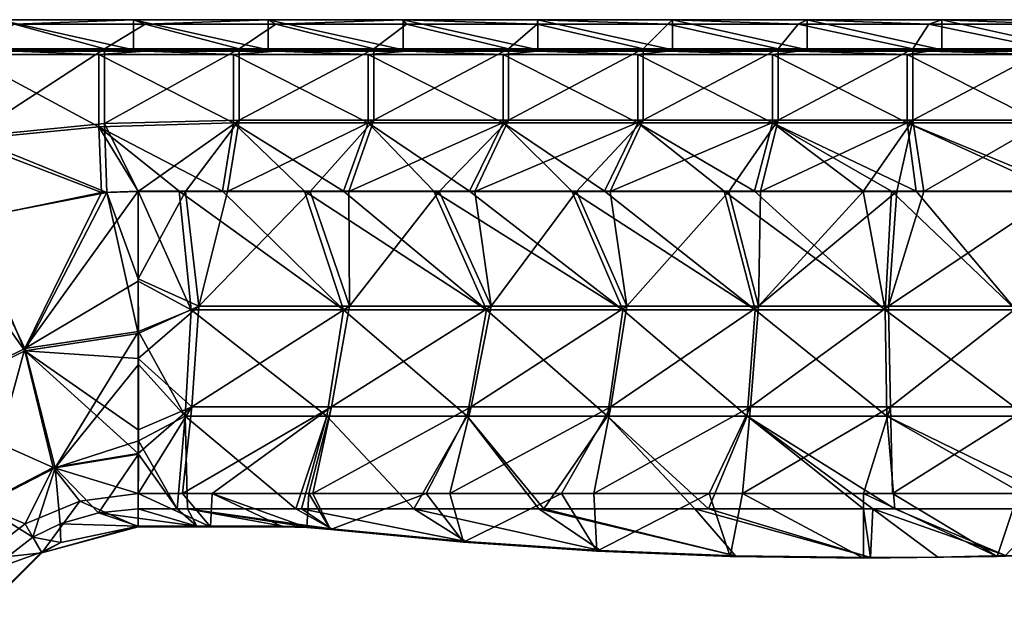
# Model space of a CAD drawing. Extents: x -85 to 85, y -85 to 85.
# Tile 7 of 14: x -50 to 8, y 49 to 85. Entities that reach past the tile are written whole.
import ezdxf

# ---------------------------------------------------------------- set-up
doc = ezdxf.new("R2010")
doc.units = 0
doc.header["$LTSCALE"] = 159.143519
for name, color, linetype in [('1', 7, 'CONTINUOUS'), ('104', 7, 'CONTINUOUS'), ('112', 7, 'CONTINUOUS'), ('119', 7, 'CONTINUOUS'), ('127', 7, 'CONTINUOUS'), ('13', 7, 'CONTINUOUS'), ('14', 7, 'CONTINUOUS'), ('16', 7, 'CONTINUOUS'), ('17', 7, 'CONTINUOUS'), ('2', 7, 'CONTINUOUS'), ('30', 7, 'CONTINUOUS'), ('31', 7, 'CONTINUOUS'), ('32', 7, 'CONTINUOUS'), ('33', 7, 'CONTINUOUS'), ('4', 7, 'CONTINUOUS'), ('6', 7, 'CONTINUOUS'), ('7', 7, 'CONTINUOUS')]:
    doc.layers.add(name, color=color, linetype=linetype)

msp = doc.modelspace()

# ---------------------------------------------------------------- linework, layer by layer
at = {"layer": '1', "color": 7, "linetype": 'CONTINUOUS'}
for points in [[(-43.533, 85), (-43.533, 83.2), (-51.567, 85), (-43.533, 85)], [(-51.567, 85), (-43.533, 83.2), (-51.567, 83.2), (-51.567, 85)], [(-35.499, 85), (-35.499, 83.2), (-43.533, 85), (-35.499, 85)], [(-43.533, 85), (-35.499, 83.2), (-43.533, 83.2), (-43.533, 85)], [(-27.466, 85), (-27.466, 83.2), (-35.499, 85), (-27.466, 85)], [(-35.499, 85), (-27.466, 83.2), (-35.499, 83.2), (-35.499, 85)], [(-19.432, 85), (-19.432, 83.2), (-27.466, 85), (-19.432, 85)], [(-27.466, 85), (-19.432, 83.2), (-27.466, 83.2), (-27.466, 85)], [(-11.398, 85), (-11.398, 83.2), (-19.432, 85), (-11.398, 85)], [(-19.432, 85), (-11.398, 83.2), (-19.432, 83.2), (-19.432, 85)], [(-3.364, 85), (-3.364, 83.2), (-11.398, 85), (-3.364, 85)], [(-11.398, 85), (-3.364, 83.2), (-11.398, 83.2), (-11.398, 85)], [(4.67, 85), (4.67, 83.2), (-3.364, 85), (4.67, 85)], [(-3.364, 85), (4.67, 83.2), (-3.364, 83.2), (-3.364, 85)], [(12.704, 85), (12.704, 83.2), (4.67, 85), (12.704, 85)], [(4.67, 85), (12.704, 83.2), (4.67, 83.2), (4.67, 85)]]:
    msp.add_3dface(points, dxfattribs=at)
at = {"layer": '104', "color": 7, "linetype": 'CONTINUOUS'}
for points in [[(-43.533, 85), (-51.567, 85), (-50.632, 84.733, 5.102), (-43.533, 85)], [(-42.842, 84.733, 5.102), (-43.533, 85), (-50.632, 84.733, 5.102), (-42.842, 84.733, 5.102)], [(-35.499, 85), (-43.533, 85), (-42.842, 84.733, 5.102), (-35.499, 85)], [(-35.053, 84.733, 5.102), (-35.499, 85), (-42.842, 84.733, 5.102), (-35.053, 84.733, 5.102)], [(-27.466, 85), (-35.499, 85), (-35.053, 84.733, 5.102), (-27.466, 85)], [(-27.263, 84.733, 5.102), (-27.466, 85), (-35.053, 84.733, 5.102), (-27.263, 84.733, 5.102)], [(-19.432, 85), (-27.466, 85), (-19.474, 84.733, 5.102), (-19.432, 85)], [(-19.474, 84.733, 5.102), (-27.466, 85), (-27.263, 84.733, 5.102), (-19.474, 84.733, 5.102)], [(-11.684, 84.733, 5.102), (-19.432, 85), (-19.474, 84.733, 5.102), (-11.684, 84.733, 5.102)], [(-11.398, 85), (-19.432, 85), (-11.684, 84.733, 5.102), (-11.398, 85)], [(-3.895, 84.733, 5.102), (-11.398, 85), (-11.684, 84.733, 5.102), (-3.895, 84.733, 5.102)], [(-3.364, 85), (-11.398, 85), (-3.895, 84.733, 5.102), (-3.364, 85)], [(3.895, 84.733, 5.102), (-3.364, 85), (-3.895, 84.733, 5.102), (3.895, 84.733, 5.102)], [(4.67, 85), (-3.364, 85), (3.895, 84.733, 5.102), (4.67, 85)], [(11.684, 84.733, 5.102), (4.67, 85), (3.895, 84.733, 5.102), (11.684, 84.733, 5.102)], [(12.704, 85), (4.67, 85), (11.684, 84.733, 5.102), (12.704, 85)]]:
    msp.add_3dface(points, dxfattribs=at)
at = {"layer": '112', "color": 7, "linetype": 'CONTINUOUS'}
for points in [[(-51.567, 83.2), (-43.533, 83.2), (-50.632, 83.132, 3.9), (-51.567, 83.2)], [(-50.632, 83.132, 3.9), (-43.533, 83.2), (-42.842, 83.132, 3.9), (-50.632, 83.132, 3.9)], [(-43.533, 83.2), (-35.499, 83.2), (-42.842, 83.132, 3.9), (-43.533, 83.2)], [(-42.842, 83.132, 3.9), (-35.499, 83.2), (-35.053, 83.132, 3.9), (-42.842, 83.132, 3.9)], [(-35.499, 83.2), (-27.466, 83.2), (-35.053, 83.132, 3.9), (-35.499, 83.2)], [(-35.053, 83.132, 3.9), (-27.466, 83.2), (-27.263, 83.132, 3.9), (-35.053, 83.132, 3.9)], [(-27.466, 83.2), (-19.432, 83.2), (-27.263, 83.132, 3.9), (-27.466, 83.2)], [(-27.263, 83.132, 3.9), (-19.432, 83.2), (-19.474, 83.132, 3.9), (-27.263, 83.132, 3.9)], [(-19.474, 83.132, 3.9), (-19.432, 83.2), (-11.684, 83.132, 3.9), (-19.474, 83.132, 3.9)], [(-19.432, 83.2), (-11.398, 83.2), (-11.684, 83.132, 3.9), (-19.432, 83.2)], [(-11.684, 83.132, 3.9), (-11.398, 83.2), (-3.895, 83.132, 3.9), (-11.684, 83.132, 3.9)], [(-11.398, 83.2), (-3.364, 83.2), (-3.895, 83.132, 3.9), (-11.398, 83.2)], [(-3.895, 83.132, 3.9), (-3.364, 83.2), (3.895, 83.132, 3.9), (-3.895, 83.132, 3.9)], [(-3.364, 83.2), (4.67, 83.2), (3.895, 83.132, 3.9), (-3.364, 83.2)], [(3.895, 83.132, 3.9), (4.67, 83.2), (11.684, 83.132, 3.9), (3.895, 83.132, 3.9)], [(4.67, 83.2), (12.704, 83.2), (11.684, 83.132, 3.9), (4.67, 83.2)]]:
    msp.add_3dface(points, dxfattribs=at)
at = {"layer": '119', "color": 7, "linetype": 'CONTINUOUS'}
for points in [[(-53.308, 83.259, 6.5), (-45.274, 83.259, 6.5), (-50.632, 84.733, 5.102), (-53.308, 83.259, 6.5)], [(-45.274, 83.259, 6.5), (-42.842, 84.733, 5.102), (-50.632, 84.733, 5.102), (-45.274, 83.259, 6.5)], [(-45.274, 83.259, 6.5), (-37.24, 83.259, 6.5), (-42.842, 84.733, 5.102), (-45.274, 83.259, 6.5)], [(-37.24, 83.259, 6.5), (-35.053, 84.733, 5.102), (-42.842, 84.733, 5.102), (-37.24, 83.259, 6.5)], [(-37.24, 83.259, 6.5), (-29.206, 83.259, 6.5), (-35.053, 84.733, 5.102), (-37.24, 83.259, 6.5)], [(-29.206, 83.259, 6.5), (-27.263, 84.733, 5.102), (-35.053, 84.733, 5.102), (-29.206, 83.259, 6.5)], [(-29.206, 83.259, 6.5), (-21.172, 83.259, 6.5), (-27.263, 84.733, 5.102), (-29.206, 83.259, 6.5)], [(-21.172, 83.259, 6.5), (-19.474, 84.733, 5.102), (-27.263, 84.733, 5.102), (-21.172, 83.259, 6.5)], [(-21.172, 83.259, 6.5), (-13.139, 83.259, 6.5), (-19.474, 84.733, 5.102), (-21.172, 83.259, 6.5)], [(-13.139, 83.259, 6.5), (-11.684, 84.733, 5.102), (-19.474, 84.733, 5.102), (-13.139, 83.259, 6.5)], [(-13.139, 83.259, 6.5), (-5.105, 83.259, 6.5), (-11.684, 84.733, 5.102), (-13.139, 83.259, 6.5)], [(-5.105, 83.259, 6.5), (-3.895, 84.733, 5.102), (-11.684, 84.733, 5.102), (-5.105, 83.259, 6.5)], [(-5.105, 83.259, 6.5), (2.929, 83.259, 6.5), (-3.895, 84.733, 5.102), (-5.105, 83.259, 6.5)], [(2.929, 83.259, 6.5), (3.895, 84.733, 5.102), (-3.895, 84.733, 5.102), (2.929, 83.259, 6.5)], [(2.929, 83.259, 6.5), (10.963, 83.259, 6.5), (3.895, 84.733, 5.102), (2.929, 83.259, 6.5)], [(10.963, 83.259, 6.5), (11.684, 84.733, 5.102), (3.895, 84.733, 5.102), (10.963, 83.259, 6.5)]]:
    msp.add_3dface(points, dxfattribs=at)
at = {"layer": '127', "color": 7, "linetype": 'CONTINUOUS'}
for points in [[(-45.605, 82.928, 4.1), (-53.639, 82.928, 4.1), (-50.632, 83.132, 3.9), (-45.605, 82.928, 4.1)], [(-45.605, 82.928, 4.1), (-50.632, 83.132, 3.9), (-42.842, 83.132, 3.9), (-45.605, 82.928, 4.1)], [(-37.571, 82.928, 4.1), (-45.605, 82.928, 4.1), (-42.842, 83.132, 3.9), (-37.571, 82.928, 4.1)], [(-37.571, 82.928, 4.1), (-42.842, 83.132, 3.9), (-35.053, 83.132, 3.9), (-37.571, 82.928, 4.1)], [(-29.537, 82.928, 4.1), (-37.571, 82.928, 4.1), (-35.053, 83.132, 3.9), (-29.537, 82.928, 4.1)], [(-29.537, 82.928, 4.1), (-35.053, 83.132, 3.9), (-27.263, 83.132, 3.9), (-29.537, 82.928, 4.1)], [(-21.503, 82.928, 4.1), (-29.537, 82.928, 4.1), (-27.263, 83.132, 3.9), (-21.503, 82.928, 4.1)], [(-21.503, 82.928, 4.1), (-27.263, 83.132, 3.9), (-19.474, 83.132, 3.9), (-21.503, 82.928, 4.1)], [(-13.469, 82.928, 4.1), (-21.503, 82.928, 4.1), (-19.474, 83.132, 3.9), (-13.469, 82.928, 4.1)], [(-13.469, 82.928, 4.1), (-19.474, 83.132, 3.9), (-11.684, 83.132, 3.9), (-13.469, 82.928, 4.1)], [(-5.436, 82.928, 4.1), (-13.469, 82.928, 4.1), (-11.684, 83.132, 3.9), (-5.436, 82.928, 4.1)], [(-5.436, 82.928, 4.1), (-11.684, 83.132, 3.9), (-3.895, 83.132, 3.9), (-5.436, 82.928, 4.1)], [(2.598, 82.928, 4.1), (-5.436, 82.928, 4.1), (-3.895, 83.132, 3.9), (2.598, 82.928, 4.1)], [(2.598, 82.928, 4.1), (-3.895, 83.132, 3.9), (3.895, 83.132, 3.9), (2.598, 82.928, 4.1)], [(10.632, 82.928, 4.1), (2.598, 82.928, 4.1), (3.895, 83.132, 3.9), (10.632, 82.928, 4.1)], [(10.632, 82.928, 4.1), (3.895, 83.132, 3.9), (11.684, 83.132, 3.9), (10.632, 82.928, 4.1)]]:
    msp.add_3dface(points, dxfattribs=at)
at = {"layer": '13', "color": 7, "linetype": 'CONTINUOUS'}
for points in [[(-45.605, 82.928, 4.1), (-45.605, 78.619, 4.1), (-53.639, 82.928, 4.1), (-45.605, 82.928, 4.1)], [(-53.639, 82.928, 4.1), (-45.605, 78.619, 4.1), (-53.639, 77.834, 4.1), (-53.639, 82.928, 4.1)], [(-37.571, 82.928, 4.1), (-37.571, 78.85, 4.1), (-45.605, 82.928, 4.1), (-37.571, 82.928, 4.1)], [(-45.605, 82.928, 4.1), (-37.571, 78.85, 4.1), (-45.605, 78.619, 4.1), (-45.605, 82.928, 4.1)], [(-37.571, 78.85, 4.1), (-37.571, 82.928, 4.1), (-29.537, 78.85, 4.1), (-37.571, 78.85, 4.1)], [(-37.571, 82.928, 4.1), (-29.537, 82.928, 4.1), (-29.537, 78.85, 4.1), (-37.571, 82.928, 4.1)], [(-21.503, 82.928, 4.1), (-21.503, 78.85, 4.1), (-29.537, 82.928, 4.1), (-21.503, 82.928, 4.1)], [(-29.537, 82.928, 4.1), (-21.503, 78.85, 4.1), (-29.537, 78.85, 4.1), (-29.537, 82.928, 4.1)], [(-13.469, 82.928, 4.1), (-13.469, 78.85, 4.1), (-21.503, 82.928, 4.1), (-13.469, 82.928, 4.1)], [(-21.503, 82.928, 4.1), (-13.469, 78.85, 4.1), (-21.503, 78.85, 4.1), (-21.503, 82.928, 4.1)], [(-5.436, 82.928, 4.1), (-5.436, 78.85, 4.1), (-13.469, 82.928, 4.1), (-5.436, 82.928, 4.1)], [(-13.469, 82.928, 4.1), (-5.436, 78.85, 4.1), (-13.469, 78.85, 4.1), (-13.469, 82.928, 4.1)], [(2.598, 82.928, 4.1), (2.598, 78.85, 4.1), (-5.436, 82.928, 4.1), (2.598, 82.928, 4.1)], [(-5.436, 82.928, 4.1), (2.598, 78.85, 4.1), (-5.436, 78.85, 4.1), (-5.436, 82.928, 4.1)], [(10.632, 82.928, 4.1), (10.632, 78.85, 4.1), (2.598, 82.928, 4.1), (10.632, 82.928, 4.1)], [(2.598, 82.928, 4.1), (10.632, 78.85, 4.1), (2.598, 78.85, 4.1), (2.598, 82.928, 4.1)], [(-37.571, 78.85, 4.1), (-38.234, 74.771, 4.1), (-45.605, 78.619, 4.1), (-37.571, 78.85, 4.1)], [(-38.234, 74.771, 4.1), (-37.571, 78.85, 4.1), (-33.338, 74.771, 4.1), (-38.234, 74.771, 4.1)], [(-37.571, 78.85, 4.1), (-29.537, 78.85, 4.1), (-31.011, 74.771, 4.1), (-37.571, 78.85, 4.1)], [(-37.571, 78.85, 4.1), (-31.011, 74.771, 4.1), (-33.338, 74.771, 4.1), (-37.571, 78.85, 4.1)], [(-29.537, 78.85, 4.1), (-25.626, 74.771, 4.1), (-31.011, 74.771, 4.1), (-29.537, 78.85, 4.1)], [(-21.503, 78.85, 4.1), (-23.509, 74.771, 4.1), (-29.537, 78.85, 4.1), (-21.503, 78.85, 4.1)], [(-23.509, 74.771, 4.1), (-25.626, 74.771, 4.1), (-29.537, 78.85, 4.1), (-23.509, 74.771, 4.1)], [(-21.503, 78.85, 4.1), (-17.408, 74.771, 4.1), (-23.509, 74.771, 4.1), (-21.503, 78.85, 4.1)], [(-13.469, 78.85, 4.1), (-15.445, 74.771, 4.1), (-21.503, 78.85, 4.1), (-13.469, 78.85, 4.1)], [(-15.445, 74.771, 4.1), (-17.408, 74.771, 4.1), (-21.503, 78.85, 4.1), (-15.445, 74.771, 4.1)], [(-13.469, 78.85, 4.1), (-8.321, 74.771, 4.1), (-15.445, 74.771, 4.1), (-13.469, 78.85, 4.1)], [(-5.436, 78.85, 4.1), (-6.503, 74.771, 4.1), (-13.469, 78.85, 4.1), (-5.436, 78.85, 4.1)], [(-6.503, 74.771, 4.1), (-8.321, 74.771, 4.1), (-13.469, 78.85, 4.1), (-6.503, 74.771, 4.1)], [(-6.503, 74.771, 4.1), (-5.436, 78.85, 4.1), (-0.026, 74.771, 4.1), (-6.503, 74.771, 4.1)], [(2.598, 78.85, 4.1), (3.125, 74.771, 4.1), (-5.436, 78.85, 4.1), (2.598, 78.85, 4.1)], [(3.125, 74.771, 4.1), (1.667, 74.771, 4.1), (-5.436, 78.85, 4.1), (3.125, 74.771, 4.1)], [(-5.436, 78.85, 4.1), (1.667, 74.771, 4.1), (-0.026, 74.771, 4.1), (-5.436, 78.85, 4.1)], [(10.632, 78.85, 4.1), (12.472, 74.771, 4.1), (2.598, 78.85, 4.1), (10.632, 78.85, 4.1)], [(12.472, 74.771, 4.1), (11.523, 74.771, 4.1), (2.598, 78.85, 4.1), (12.472, 74.771, 4.1)], [(2.598, 78.85, 4.1), (11.523, 74.771, 4.1), (3.125, 74.771, 4.1), (2.598, 78.85, 4.1)], [(-45.605, 78.619, 4.1), (-45.446, 74.696, 4.1), (-53.639, 77.834, 4.1), (-45.605, 78.619, 4.1)], [(-40.819, 74.771, 4.1), (-43.25, 74.771, 4.1), (-45.605, 78.619, 4.1), (-40.819, 74.771, 4.1)], [(-45.605, 78.619, 4.1), (-43.25, 74.771, 4.1), (-45.446, 74.696, 4.1), (-45.605, 78.619, 4.1)], [(-38.234, 74.771, 4.1), (-40.819, 74.771, 4.1), (-45.605, 78.619, 4.1), (-38.234, 74.771, 4.1)], [(-45.446, 74.696, 4.1), (-53.653, 73.005, 4.1), (-53.639, 77.834, 4.1), (-45.446, 74.696, 4.1)]]:
    msp.add_3dface(points, dxfattribs=at)
at = {"layer": '14', "color": 7, "linetype": 'CONTINUOUS'}
for points in [[(-43.25, 55.823, 10.6), (-39.763, 54.792, 10.6), (-45.627, 55.596, 10.6), (-43.25, 55.823, 10.6)], [(-40.93, 55.823, 10.6), (-39.763, 54.792, 10.6), (-43.25, 55.823, 10.6), (-40.93, 55.823, 10.6)], [(-40.322, 55.823, 10.6), (-39.763, 54.792, 10.6), (-40.93, 55.823, 10.6), (-40.322, 55.823, 10.6)], [(-33.851, 55.823, 10.6), (-31.729, 54.632, 10.6), (-40.322, 55.823, 10.6), (-33.851, 55.823, 10.6)], [(-40.322, 55.823, 10.6), (-31.729, 54.632, 10.6), (-33.206, 54.753, 10.6), (-40.322, 55.823, 10.6)], [(-39.763, 54.792, 10.6), (-40.322, 55.823, 10.6), (-34.639, 54.792, 10.6), (-39.763, 54.792, 10.6)], [(-34.639, 54.792, 10.6), (-40.322, 55.823, 10.6), (-33.206, 54.753, 10.6), (-34.639, 54.792, 10.6)], [(-33.529, 55.823, 10.6), (-31.729, 54.632, 10.6), (-33.851, 55.823, 10.6), (-33.529, 55.823, 10.6)], [(-26.83, 55.823, 10.6), (-23.716, 53.875, 10.6), (-33.529, 55.823, 10.6), (-26.83, 55.823, 10.6)], [(-33.529, 55.823, 10.6), (-23.716, 53.875, 10.6), (-31.729, 54.632, 10.6), (-33.529, 55.823, 10.6)], [(-19.375, 55.823, 10.6), (-15.685, 53.337, 10.6), (-26.83, 55.823, 10.6), (-19.375, 55.823, 10.6)], [(-26.83, 55.823, 10.6), (-15.685, 53.337, 10.6), (-23.716, 53.875, 10.6), (-26.83, 55.823, 10.6)], [(-19.067, 55.823, 10.6), (-7.642, 53.018, 10.6), (-19.375, 55.823, 10.6), (-19.067, 55.823, 10.6)], [(-19.375, 55.823, 10.6), (-7.642, 53.018, 10.6), (-15.685, 53.337, 10.6), (-19.375, 55.823, 10.6)], [(-10.06, 55.823, 10.6), (-7.642, 53.018, 10.6), (-19.067, 55.823, 10.6), (-10.06, 55.823, 10.6)], [(-9.244, 55.823, 10.6), (0.407, 52.919, 10.6), (-10.06, 55.823, 10.6), (-9.244, 55.823, 10.6)], [(-10.06, 55.823, 10.6), (0.407, 52.919, 10.6), (-7.642, 53.018, 10.6), (-10.06, 55.823, 10.6)], [(0, 55.823, 10.6), (0.407, 52.919, 10.6), (-9.244, 55.823, 10.6), (0, 55.823, 10.6)], [(0.548, 55.823, 10.6), (0.407, 52.919, 10.6), (0, 55.823, 10.6), (0.548, 55.823, 10.6)], [(0.407, 52.919, 10.6), (0.548, 55.823, 10.6), (4.432, 52.952, 10.6), (0.407, 52.919, 10.6)], [(1.866, 55.823, 10.6), (8.455, 53.04, 10.6), (0.548, 55.823, 10.6), (1.866, 55.823, 10.6)], [(0.548, 55.823, 10.6), (8.455, 53.04, 10.6), (4.432, 52.952, 10.6), (0.548, 55.823, 10.6)], [(11.086, 55.823, 10.6), (8.455, 53.04, 10.6), (1.866, 55.823, 10.6), (11.086, 55.823, 10.6)], [(-47.905, 54.929, 10.6), (-45.627, 55.596, 10.6), (-43.25, 54.792, 10.6), (-47.905, 54.929, 10.6)], [(-45.627, 55.596, 10.6), (-39.763, 54.792, 10.6), (-43.25, 54.792, 10.6), (-45.627, 55.596, 10.6)], [(-47.905, 54.929, 10.6), (-47.876, 53.824, 10.6), (-49.545, 54.133, 10.6), (-47.905, 54.929, 10.6)], [(-47.876, 53.824, 10.6), (-47.905, 54.929, 10.6), (-43.25, 54.792, 10.6), (-47.876, 53.824, 10.6)], [(-33.206, 54.753, 10.6), (-31.729, 54.632, 10.6), (-31.777, 54.637, 10.6), (-33.206, 54.753, 10.6)], [(-31.729, 54.632, 10.6), (-23.716, 53.875, 10.6), (-27.725, 54.226, 10.6), (-31.729, 54.632, 10.6)], [(-52.14, 52.14, 10.6), (-49.545, 54.133, 10.6), (-49.022, 53.245, 10.6), (-52.14, 52.14, 10.6)], [(-49.545, 54.133, 10.6), (-47.876, 53.824, 10.6), (-49.022, 53.245, 10.6), (-49.545, 54.133, 10.6)], [(-23.716, 53.875, 10.6), (-15.685, 53.337, 10.6), (-19.702, 53.578, 10.6), (-23.716, 53.875, 10.6)], [(-53.245, 49.022, 10.6), (-52.14, 52.14, 10.6), (-49.022, 53.245, 10.6), (-53.245, 49.022, 10.6)], [(-15.685, 53.337, 10.6), (-7.642, 53.018, 10.6), (-11.664, 53.15, 10.6), (-15.685, 53.337, 10.6)], [(-7.642, 53.018, 10.6), (0.407, 52.919, 10.6), (0, 52.919, 10.6), (-7.642, 53.018, 10.6)]]:
    msp.add_3dface(points, dxfattribs=at)
at = {"layer": '16', "color": 7, "linetype": 'CONTINUOUS'}
for points in [[(-43.25, 74.771, 4.1), (-40.819, 74.771, 4.1), (-40.097, 67.702, 4.726), (-43.25, 74.771, 4.1)], [(-43.25, 74.771, 4.1), (-40.097, 67.702, 4.726), (-43.25, 69.405, 4.427), (-43.25, 74.771, 4.1)], [(-40.819, 74.771, 4.1), (-38.234, 74.771, 4.1), (-31.011, 67.702, 4.726), (-40.819, 74.771, 4.1)], [(-40.819, 74.771, 4.1), (-31.011, 67.702, 4.726), (-40.097, 67.702, 4.726), (-40.819, 74.771, 4.1)], [(-38.234, 74.771, 4.1), (-33.338, 74.771, 4.1), (-31.011, 67.702, 4.726), (-38.234, 74.771, 4.1)], [(-33.338, 74.771, 4.1), (-31.011, 74.771, 4.1), (-22.483, 67.701, 4.726), (-33.338, 74.771, 4.1)], [(-33.338, 74.771, 4.1), (-22.483, 67.701, 4.726), (-31.011, 67.702, 4.726), (-33.338, 74.771, 4.1)], [(-31.011, 74.771, 4.1), (-25.626, 74.771, 4.1), (-22.483, 67.701, 4.726), (-31.011, 74.771, 4.1)], [(-25.626, 74.771, 4.1), (-23.509, 74.771, 4.1), (-14.354, 67.701, 4.726), (-25.626, 74.771, 4.1)], [(-25.626, 74.771, 4.1), (-14.354, 67.701, 4.726), (-22.483, 67.701, 4.726), (-25.626, 74.771, 4.1)], [(-23.509, 74.771, 4.1), (-17.408, 74.771, 4.1), (-14.354, 67.701, 4.726), (-23.509, 74.771, 4.1)], [(-17.408, 74.771, 4.1), (-15.445, 74.771, 4.1), (-6.478, 67.701, 4.726), (-17.408, 74.771, 4.1)], [(-17.408, 74.771, 4.1), (-6.478, 67.701, 4.726), (-14.354, 67.701, 4.726), (-17.408, 74.771, 4.1)], [(-15.445, 74.771, 4.1), (-8.321, 74.771, 4.1), (-6.478, 67.701, 4.726), (-15.445, 74.771, 4.1)], [(-8.321, 74.771, 4.1), (-6.503, 74.771, 4.1), (1.283, 67.701, 4.726), (-8.321, 74.771, 4.1)], [(-8.321, 74.771, 4.1), (1.283, 67.701, 4.726), (-6.478, 67.701, 4.726), (-8.321, 74.771, 4.1)], [(-6.503, 74.771, 4.1), (-0.026, 74.771, 4.1), (1.283, 67.701, 4.726), (-6.503, 74.771, 4.1)], [(-0.026, 74.771, 4.1), (1.667, 74.771, 4.1), (1.283, 67.701, 4.726), (-0.026, 74.771, 4.1)], [(1.667, 74.771, 4.1), (9.066, 67.701, 4.726), (1.283, 67.701, 4.726), (1.667, 74.771, 4.1)], [(1.667, 74.771, 4.1), (3.125, 74.771, 4.1), (9.066, 67.701, 4.726), (1.667, 74.771, 4.1)], [(3.125, 74.771, 4.1), (11.523, 74.771, 4.1), (9.066, 67.701, 4.726), (3.125, 74.771, 4.1)], [(-43.25, 69.405, 4.427), (-40.097, 67.702, 4.726), (-43.249, 66.403, 5.027), (-43.25, 69.405, 4.427)], [(-40.097, 67.702, 4.726), (-40.452, 61.352, 6.894), (-43.249, 66.403, 5.027), (-40.097, 67.702, 4.726)], [(-40.097, 67.702, 4.726), (-32.018, 61.351, 6.894), (-40.452, 61.352, 6.894), (-40.097, 67.702, 4.726)], [(-31.011, 67.702, 4.726), (-32.018, 61.351, 6.894), (-40.097, 67.702, 4.726), (-31.011, 67.702, 4.726)], [(-31.011, 67.702, 4.726), (-23.633, 61.351, 6.894), (-32.018, 61.351, 6.894), (-31.011, 67.702, 4.726)], [(-22.483, 67.701, 4.726), (-23.633, 61.351, 6.894), (-31.011, 67.702, 4.726), (-22.483, 67.701, 4.726)], [(-22.483, 67.701, 4.726), (-15.28, 61.351, 6.894), (-23.633, 61.351, 6.894), (-22.483, 67.701, 4.726)], [(-14.354, 67.701, 4.726), (-15.28, 61.351, 6.894), (-22.483, 67.701, 4.726), (-14.354, 67.701, 4.726)], [(-14.354, 67.701, 4.726), (-6.946, 61.351, 6.894), (-15.28, 61.351, 6.894), (-14.354, 67.701, 4.726)], [(-6.478, 67.701, 4.726), (-6.946, 61.351, 6.894), (-14.354, 67.701, 4.726), (-6.478, 67.701, 4.726)], [(-6.478, 67.701, 4.726), (1.378, 61.351, 6.894), (-6.946, 61.351, 6.894), (-6.478, 67.701, 4.726)], [(1.283, 67.701, 4.726), (1.378, 61.351, 6.894), (-6.478, 67.701, 4.726), (1.283, 67.701, 4.726)], [(9.066, 67.701, 4.726), (9.704, 61.351, 6.894), (1.283, 67.701, 4.726), (9.066, 67.701, 4.726)], [(1.283, 67.701, 4.726), (9.704, 61.351, 6.894), (1.378, 61.351, 6.894), (1.283, 67.701, 4.726)], [(-43.249, 66.403, 5.027), (-40.452, 61.352, 6.894), (-43.249, 64.431, 5.615), (-43.249, 66.403, 5.027)], [(-43.249, 64.431, 5.615), (-40.452, 61.352, 6.894), (-43.249, 59.887, 7.679), (-43.249, 64.431, 5.615)], [(-40.452, 61.352, 6.894), (-40.93, 55.823, 10.6), (-43.249, 59.887, 7.679), (-40.452, 61.352, 6.894)], [(-40.322, 55.823, 10.6), (-40.93, 55.823, 10.6), (-40.452, 61.352, 6.894), (-40.322, 55.823, 10.6)], [(-33.851, 55.823, 10.6), (-40.322, 55.823, 10.6), (-40.452, 61.352, 6.894), (-33.851, 55.823, 10.6)], [(-32.018, 61.351, 6.894), (-33.851, 55.823, 10.6), (-40.452, 61.352, 6.894), (-32.018, 61.351, 6.894)], [(-33.529, 55.823, 10.6), (-33.851, 55.823, 10.6), (-32.018, 61.351, 6.894), (-33.529, 55.823, 10.6)], [(-26.83, 55.823, 10.6), (-33.529, 55.823, 10.6), (-32.018, 61.351, 6.894), (-26.83, 55.823, 10.6)], [(-23.633, 61.351, 6.894), (-26.83, 55.823, 10.6), (-32.018, 61.351, 6.894), (-23.633, 61.351, 6.894)], [(-19.375, 55.823, 10.6), (-26.83, 55.823, 10.6), (-23.633, 61.351, 6.894), (-19.375, 55.823, 10.6)], [(-19.067, 55.823, 10.6), (-19.375, 55.823, 10.6), (-23.633, 61.351, 6.894), (-19.067, 55.823, 10.6)], [(-15.28, 61.351, 6.894), (-19.067, 55.823, 10.6), (-23.633, 61.351, 6.894), (-15.28, 61.351, 6.894)], [(-10.06, 55.823, 10.6), (-19.067, 55.823, 10.6), (-15.28, 61.351, 6.894), (-10.06, 55.823, 10.6)], [(-9.244, 55.823, 10.6), (-10.06, 55.823, 10.6), (-15.28, 61.351, 6.894), (-9.244, 55.823, 10.6)], [(-6.946, 61.351, 6.894), (-9.244, 55.823, 10.6), (-15.28, 61.351, 6.894), (-6.946, 61.351, 6.894)], [(0, 55.823, 10.6), (-9.244, 55.823, 10.6), (-6.946, 61.351, 6.894), (0, 55.823, 10.6)], [(1.866, 55.823, 10.6), (0.548, 55.823, 10.6), (-6.946, 61.351, 6.894), (1.866, 55.823, 10.6)], [(1.378, 61.351, 6.894), (1.866, 55.823, 10.6), (-6.946, 61.351, 6.894), (1.378, 61.351, 6.894)], [(0.548, 55.823, 10.6), (0, 55.823, 10.6), (-6.946, 61.351, 6.894), (0.548, 55.823, 10.6)], [(12.72, 55.823, 10.6), (11.086, 55.823, 10.6), (1.378, 61.351, 6.894), (12.72, 55.823, 10.6)], [(9.704, 61.351, 6.894), (12.72, 55.823, 10.6), (1.378, 61.351, 6.894), (9.704, 61.351, 6.894)], [(11.086, 55.823, 10.6), (1.866, 55.823, 10.6), (1.378, 61.351, 6.894), (11.086, 55.823, 10.6)], [(-43.249, 59.887, 7.679), (-40.93, 55.823, 10.6), (-43.249, 59.082, 8.165), (-43.249, 59.887, 7.679)], [(-40.93, 55.823, 10.6), (-43.25, 55.823, 10.6), (-43.249, 59.082, 8.165), (-40.93, 55.823, 10.6)]]:
    msp.add_3dface(points, dxfattribs=at)
at = {"layer": '17', "color": 7, "linetype": 'CONTINUOUS'}
for points in [[(-53.653, 73.005, 4.1), (-45.446, 74.696, 4.1), (-50.01, 65.394, 5.027), (-53.653, 73.005, 4.1)], [(-45.446, 74.696, 4.1), (-43.25, 74.771, 4.1), (-50.01, 65.394, 5.027), (-45.446, 74.696, 4.1)], [(-43.25, 74.771, 4.1), (-43.25, 69.405, 4.427), (-50.01, 65.394, 5.027), (-43.25, 74.771, 4.1)], [(-56.69, 62.103, 5.027), (-53.653, 73.005, 4.1), (-50.01, 65.394, 5.027), (-56.69, 62.103, 5.027)], [(-43.25, 69.405, 4.427), (-43.249, 66.403, 5.027), (-50.01, 65.394, 5.027), (-43.25, 69.405, 4.427)], [(-50.01, 65.394, 5.027), (-43.249, 66.403, 5.027), (-48.218, 58.282, 8.165), (-50.01, 65.394, 5.027)], [(-43.249, 66.403, 5.027), (-43.249, 64.431, 5.615), (-48.218, 58.282, 8.165), (-43.249, 66.403, 5.027)], [(-56.69, 62.103, 5.027), (-50.01, 65.394, 5.027), (-52.586, 56.036, 8.165), (-56.69, 62.103, 5.027)], [(-52.586, 56.036, 8.165), (-50.01, 65.394, 5.027), (-48.218, 58.282, 8.165), (-52.586, 56.036, 8.165)], [(-43.249, 64.431, 5.615), (-43.249, 59.887, 7.679), (-48.218, 58.282, 8.165), (-43.249, 64.431, 5.615)], [(-43.249, 59.887, 7.679), (-43.249, 59.082, 8.165), (-48.218, 58.282, 8.165), (-43.249, 59.887, 7.679)], [(-43.249, 59.082, 8.165), (-45.627, 55.596, 10.6), (-48.218, 58.282, 8.165), (-43.249, 59.082, 8.165)], [(-43.25, 55.823, 10.6), (-45.627, 55.596, 10.6), (-43.249, 59.082, 8.165), (-43.25, 55.823, 10.6)], [(-49.545, 54.133, 10.6), (-52.586, 56.036, 8.165), (-48.218, 58.282, 8.165), (-49.545, 54.133, 10.6)], [(-47.905, 54.929, 10.6), (-49.545, 54.133, 10.6), (-48.218, 58.282, 8.165), (-47.905, 54.929, 10.6)], [(-45.627, 55.596, 10.6), (-47.905, 54.929, 10.6), (-48.218, 58.282, 8.165), (-45.627, 55.596, 10.6)], [(-49.545, 54.133, 10.6), (-52.14, 52.14, 10.6), (-52.586, 56.036, 8.165), (-49.545, 54.133, 10.6)]]:
    msp.add_3dface(points, dxfattribs=at)
at = {"layer": '2', "color": 7, "linetype": 'CONTINUOUS'}
for points in [[(-45.274, 78.807, 6.5), (-45.274, 83.259, 6.5), (-53.308, 78.021, 6.5), (-45.274, 78.807, 6.5)], [(-53.308, 78.021, 6.5), (-45.274, 83.259, 6.5), (-53.308, 83.259, 6.5), (-53.308, 78.021, 6.5)], [(-37.24, 79.005, 6.5), (-37.24, 83.259, 6.5), (-45.274, 78.807, 6.5), (-37.24, 79.005, 6.5)], [(-45.274, 78.807, 6.5), (-37.24, 83.259, 6.5), (-45.274, 83.259, 6.5), (-45.274, 78.807, 6.5)], [(-29.206, 79.005, 6.5), (-29.206, 83.259, 6.5), (-37.24, 79.005, 6.5), (-29.206, 79.005, 6.5)], [(-37.24, 79.005, 6.5), (-29.206, 83.259, 6.5), (-37.24, 83.259, 6.5), (-37.24, 79.005, 6.5)], [(-21.172, 79.005, 6.5), (-21.172, 83.259, 6.5), (-29.206, 79.005, 6.5), (-21.172, 79.005, 6.5)], [(-29.206, 79.005, 6.5), (-21.172, 83.259, 6.5), (-29.206, 83.259, 6.5), (-29.206, 79.005, 6.5)], [(-13.139, 79.005, 6.5), (-13.139, 83.259, 6.5), (-21.172, 79.005, 6.5), (-13.139, 79.005, 6.5)], [(-21.172, 79.005, 6.5), (-13.139, 83.259, 6.5), (-21.172, 83.259, 6.5), (-21.172, 79.005, 6.5)], [(-5.105, 79.005, 6.5), (-5.105, 83.259, 6.5), (-13.139, 79.005, 6.5), (-5.105, 79.005, 6.5)], [(-13.139, 79.005, 6.5), (-5.105, 83.259, 6.5), (-13.139, 83.259, 6.5), (-13.139, 79.005, 6.5)], [(2.929, 79.005, 6.5), (2.929, 83.259, 6.5), (-5.105, 79.005, 6.5), (2.929, 79.005, 6.5)], [(-5.105, 79.005, 6.5), (2.929, 83.259, 6.5), (-5.105, 83.259, 6.5), (-5.105, 79.005, 6.5)], [(10.963, 79.005, 6.5), (10.963, 83.259, 6.5), (2.929, 79.005, 6.5), (10.963, 79.005, 6.5)], [(2.929, 79.005, 6.5), (10.963, 83.259, 6.5), (2.929, 83.259, 6.5), (2.929, 79.005, 6.5)], [(-45.132, 74.7, 6.5), (-45.274, 78.807, 6.5), (-53.308, 78.021, 6.5), (-45.132, 74.7, 6.5)], [(-43.25, 74.75, 6.5), (-37.24, 79.005, 6.5), (-45.274, 78.807, 6.5), (-43.25, 74.75, 6.5)], [(-45.132, 74.7, 6.5), (-43.25, 74.75, 6.5), (-45.274, 78.807, 6.5), (-45.132, 74.7, 6.5)], [(-40.436, 74.75, 6.5), (-37.24, 79.005, 6.5), (-43.25, 74.75, 6.5), (-40.436, 74.75, 6.5)], [(-37.926, 74.75, 6.5), (-37.24, 79.005, 6.5), (-40.436, 74.75, 6.5), (-37.926, 74.75, 6.5)], [(-33, 74.75, 6.5), (-29.206, 79.005, 6.5), (-37.926, 74.75, 6.5), (-33, 74.75, 6.5)], [(-37.926, 74.75, 6.5), (-29.206, 79.005, 6.5), (-37.24, 79.005, 6.5), (-37.926, 74.75, 6.5)], [(-30.705, 74.75, 6.5), (-29.206, 79.005, 6.5), (-33, 74.75, 6.5), (-30.705, 74.75, 6.5)], [(-25.312, 74.75, 6.5), (-21.172, 79.005, 6.5), (-30.705, 74.75, 6.5), (-25.312, 74.75, 6.5)], [(-30.705, 74.75, 6.5), (-21.172, 79.005, 6.5), (-29.206, 79.005, 6.5), (-30.705, 74.75, 6.5)], [(-23.189, 74.75, 6.5), (-21.172, 79.005, 6.5), (-25.312, 74.75, 6.5), (-23.189, 74.75, 6.5)], [(-17.118, 74.75, 6.5), (-13.139, 79.005, 6.5), (-23.189, 74.75, 6.5), (-17.118, 74.75, 6.5)], [(-23.189, 74.75, 6.5), (-13.139, 79.005, 6.5), (-21.172, 79.005, 6.5), (-23.189, 74.75, 6.5)], [(-15.105, 74.75, 6.5), (-13.139, 79.005, 6.5), (-17.118, 74.75, 6.5), (-15.105, 74.75, 6.5)], [(-8.041, 74.75, 6.5), (-5.105, 79.005, 6.5), (-15.105, 74.75, 6.5), (-8.041, 74.75, 6.5)], [(-15.105, 74.75, 6.5), (-5.105, 79.005, 6.5), (-13.139, 79.005, 6.5), (-15.105, 74.75, 6.5)], [(-6.146, 74.75, 6.5), (-5.105, 79.005, 6.5), (-8.041, 74.75, 6.5), (-6.146, 74.75, 6.5)], [(-0.026, 74.75, 6.5), (2.929, 79.005, 6.5), (-6.146, 74.75, 6.5), (-0.026, 74.75, 6.5)], [(-6.146, 74.75, 6.5), (2.929, 79.005, 6.5), (-5.105, 79.005, 6.5), (-6.146, 74.75, 6.5)], [(1.977, 74.75, 6.5), (2.929, 79.005, 6.5), (-0.026, 74.75, 6.5), (1.977, 74.75, 6.5)], [(3.584, 74.75, 6.5), (2.929, 79.005, 6.5), (1.977, 74.75, 6.5), (3.584, 74.75, 6.5)], [(3.584, 74.75, 6.5), (10.963, 79.005, 6.5), (2.929, 79.005, 6.5), (3.584, 74.75, 6.5)], [(11.708, 74.75, 6.5), (10.963, 79.005, 6.5), (3.584, 74.75, 6.5), (11.708, 74.75, 6.5)], [(-53.322, 73.096, 6.5), (-45.132, 74.7, 6.5), (-53.308, 78.021, 6.5), (-53.322, 73.096, 6.5)]]:
    msp.add_3dface(points, dxfattribs=at)
at = {"layer": '30', "color": 7, "linetype": 'CONTINUOUS'}
for points in [[(-31.729, 54.632, 10.6), (-31.782, 54.596, 13), (-31.777, 54.637, 10.6), (-31.729, 54.632, 10.6)], [(-31.782, 54.596, 13), (-31.729, 54.632, 10.6), (-27.725, 54.226, 10.6), (-31.782, 54.596, 13)], [(-23.857, 53.844, 13), (-31.782, 54.596, 13), (-27.725, 54.226, 10.6), (-23.857, 53.844, 13)], [(-23.716, 53.875, 10.6), (-23.857, 53.844, 13), (-27.725, 54.226, 10.6), (-23.716, 53.875, 10.6)], [(-23.857, 53.844, 13), (-23.716, 53.875, 10.6), (-19.702, 53.578, 10.6), (-23.857, 53.844, 13)], [(-15.914, 53.307, 13), (-23.857, 53.844, 13), (-19.702, 53.578, 10.6), (-15.914, 53.307, 13)], [(-15.685, 53.337, 10.6), (-15.914, 53.307, 13), (-19.702, 53.578, 10.6), (-15.685, 53.337, 10.6)], [(-15.914, 53.307, 13), (-15.685, 53.337, 10.6), (-11.664, 53.15, 10.6), (-15.914, 53.307, 13)], [(-7.96, 52.985, 13), (-15.914, 53.307, 13), (-11.664, 53.15, 10.6), (-7.96, 52.985, 13)], [(-7.642, 53.018, 10.6), (-7.96, 52.985, 13), (-11.664, 53.15, 10.6), (-7.642, 53.018, 10.6)], [(-7.96, 52.985, 13), (-7.642, 53.018, 10.6), (0, 52.919, 10.6), (-7.96, 52.985, 13)], [(0, 52.877, 13), (-7.96, 52.985, 13), (0, 52.919, 10.6), (0, 52.877, 13)], [(7.96, 52.985, 13), (0, 52.877, 13), (4.432, 52.952, 10.6), (7.96, 52.985, 13)], [(0, 52.877, 13), (0.407, 52.919, 10.6), (4.432, 52.952, 10.6), (0, 52.877, 13)], [(0.407, 52.919, 10.6), (0, 52.877, 13), (0, 52.919, 10.6), (0.407, 52.919, 10.6)], [(8.455, 53.04, 10.6), (7.96, 52.985, 13), (4.432, 52.952, 10.6), (8.455, 53.04, 10.6)], [(15.914, 53.307, 13), (7.96, 52.985, 13), (12.477, 53.183, 10.6), (15.914, 53.307, 13)], [(7.96, 52.985, 13), (8.455, 53.04, 10.6), (12.477, 53.183, 10.6), (7.96, 52.985, 13)]]:
    msp.add_3dface(points, dxfattribs=at)
at = {"layer": '31', "color": 7, "linetype": 'CONTINUOUS'}
for points in [[(-34.639, 54.75, 13), (-34.639, 54.792, 10.6), (-33.206, 54.753, 10.6), (-34.639, 54.75, 13)], [(-33.208, 54.711, 13), (-34.639, 54.75, 13), (-33.206, 54.753, 10.6), (-33.208, 54.711, 13)], [(-33.208, 54.711, 13), (-33.206, 54.753, 10.6), (-31.777, 54.637, 10.6), (-33.208, 54.711, 13)], [(-31.782, 54.596, 13), (-33.208, 54.711, 13), (-31.777, 54.637, 10.6), (-31.782, 54.596, 13)]]:
    msp.add_3dface(points, dxfattribs=at)
at = {"layer": '32', "color": 7, "linetype": 'CONTINUOUS'}
for points in [[(-38.944, 54.75, 13), (-43.25, 54.75, 13), (-39.763, 54.792, 10.6), (-38.944, 54.75, 13)], [(-39.763, 54.792, 10.6), (-43.25, 54.75, 13), (-43.25, 54.792, 10.6), (-39.763, 54.792, 10.6)], [(-38.944, 54.75, 13), (-39.763, 54.792, 10.6), (-34.639, 54.792, 10.6), (-38.944, 54.75, 13)], [(-34.639, 54.75, 13), (-38.944, 54.75, 13), (-34.639, 54.792, 10.6), (-34.639, 54.75, 13)]]:
    msp.add_3dface(points, dxfattribs=at)
at = {"layer": '33', "color": 7, "linetype": 'CONTINUOUS'}
for points in [[(-43.25, 54.75, 13), (-49.001, 53.208, 13), (-43.25, 54.792, 10.6), (-43.25, 54.75, 13)], [(-49.001, 53.208, 13), (-47.876, 53.824, 10.6), (-43.25, 54.792, 10.6), (-49.001, 53.208, 13)], [(-47.876, 53.824, 10.6), (-49.001, 53.208, 13), (-49.022, 53.245, 10.6), (-47.876, 53.824, 10.6)], [(-53.208, 49.001, 13), (-53.245, 49.022, 10.6), (-49.022, 53.245, 10.6), (-53.208, 49.001, 13)], [(-49.001, 53.208, 13), (-53.208, 49.001, 13), (-49.022, 53.245, 10.6), (-49.001, 53.208, 13)]]:
    msp.add_3dface(points, dxfattribs=at)
at = {"layer": '4', "color": 7, "linetype": 'CONTINUOUS'}
for points in [[(-46.744, 56.29, 13), (-43.25, 54.75, 13), (-43.25, 56.75, 13), (-46.744, 56.29, 13)], [(-43.25, 54.75, 13), (-38.944, 54.75, 13), (-43.25, 56.75, 13), (-43.25, 54.75, 13)], [(-43.25, 56.75, 13), (-38.944, 54.75, 13), (-40.62, 56.75, 13), (-43.25, 56.75, 13)], [(-40.62, 56.75, 13), (-38.944, 54.75, 13), (-38.851, 56.75, 13), (-40.62, 56.75, 13)], [(-38.944, 54.75, 13), (-34.639, 54.75, 13), (-38.851, 56.75, 13), (-38.944, 54.75, 13)], [(-34.639, 54.75, 13), (-33.208, 54.711, 13), (-38.851, 56.75, 13), (-34.639, 54.75, 13)], [(-38.851, 56.75, 13), (-33.208, 54.711, 13), (-33.091, 56.75, 13), (-38.851, 56.75, 13)], [(-33.208, 54.711, 13), (-31.782, 54.596, 13), (-33.091, 56.75, 13), (-33.208, 54.711, 13)], [(-33.091, 56.75, 13), (-31.782, 54.596, 13), (-32.842, 56.75, 13), (-33.091, 56.75, 13)], [(-32.842, 56.75, 13), (-31.782, 54.596, 13), (-26.081, 56.75, 13), (-32.842, 56.75, 13)], [(-31.782, 54.596, 13), (-23.857, 53.844, 13), (-26.081, 56.75, 13), (-31.782, 54.596, 13)], [(-26.081, 56.75, 13), (-23.857, 53.844, 13), (-24.683, 56.75, 13), (-26.081, 56.75, 13)], [(-24.683, 56.75, 13), (-23.857, 53.844, 13), (-18.025, 56.75, 13), (-24.683, 56.75, 13)], [(-23.857, 53.844, 13), (-15.914, 53.307, 13), (-18.025, 56.75, 13), (-23.857, 53.844, 13)], [(-18.025, 56.75, 13), (-15.914, 53.307, 13), (-16.088, 56.75, 13), (-18.025, 56.75, 13)], [(-16.088, 56.75, 13), (-15.914, 53.307, 13), (-9.212, 56.75, 13), (-16.088, 56.75, 13)], [(-15.914, 53.307, 13), (-7.96, 52.985, 13), (-9.212, 56.75, 13), (-15.914, 53.307, 13)], [(-9.212, 56.75, 13), (-7.96, 52.985, 13), (-7.232, 56.75, 13), (-9.212, 56.75, 13)], [(-7.96, 52.985, 13), (0, 52.877, 13), (-7.232, 56.75, 13), (-7.96, 52.985, 13)], [(-7.232, 56.75, 13), (0, 52.877, 13), (0, 56.75, 13), (-7.232, 56.75, 13)], [(0, 52.877, 13), (7.96, 52.985, 13), (0, 56.75, 13), (0, 52.877, 13)], [(0, 56.75, 13), (7.96, 52.985, 13), (1.73, 56.75, 13), (0, 56.75, 13)], [(1.73, 56.75, 13), (7.96, 52.985, 13), (9.212, 56.75, 13), (1.73, 56.75, 13)], [(7.96, 52.985, 13), (15.914, 53.307, 13), (9.212, 56.75, 13), (7.96, 52.985, 13)], [(-50, 54.942, 13), (-49.001, 53.208, 13), (-46.744, 56.29, 13), (-50, 54.942, 13)], [(-49.001, 53.208, 13), (-43.25, 54.75, 13), (-46.744, 56.29, 13), (-49.001, 53.208, 13)], [(-52.796, 52.796, 13), (-49.001, 53.208, 13), (-50, 54.942, 13), (-52.796, 52.796, 13)], [(-53.208, 49.001, 13), (-49.001, 53.208, 13), (-52.796, 52.796, 13), (-53.208, 49.001, 13)]]:
    msp.add_3dface(points, dxfattribs=at)
at = {"layer": '6', "color": 7, "linetype": 'CONTINUOUS'}
for points in [[(-40.436, 74.75, 6.5), (-43.25, 74.75, 6.5), (-43.25, 69.539, 6.834), (-40.436, 74.75, 6.5)], [(-39.644, 67.907, 7.136), (-40.436, 74.75, 6.5), (-43.25, 69.539, 6.834), (-39.644, 67.907, 7.136)], [(-37.926, 74.75, 6.5), (-40.436, 74.75, 6.5), (-39.644, 67.907, 7.136), (-37.926, 74.75, 6.5)], [(-33, 74.75, 6.5), (-37.926, 74.75, 6.5), (-39.644, 67.907, 7.136), (-33, 74.75, 6.5)], [(-30.663, 67.907, 7.136), (-33, 74.75, 6.5), (-39.644, 67.907, 7.136), (-30.663, 67.907, 7.136)], [(-30.705, 74.75, 6.5), (-33, 74.75, 6.5), (-30.663, 67.907, 7.136), (-30.705, 74.75, 6.5)], [(-25.312, 74.75, 6.5), (-30.705, 74.75, 6.5), (-30.663, 67.907, 7.136), (-25.312, 74.75, 6.5)], [(-22.203, 67.907, 7.136), (-25.312, 74.75, 6.5), (-30.663, 67.907, 7.136), (-22.203, 67.907, 7.136)], [(-23.189, 74.75, 6.5), (-25.312, 74.75, 6.5), (-22.203, 67.907, 7.136), (-23.189, 74.75, 6.5)], [(-17.118, 74.75, 6.5), (-23.189, 74.75, 6.5), (-22.203, 67.907, 7.136), (-17.118, 74.75, 6.5)], [(-14.115, 67.907, 7.136), (-17.118, 74.75, 6.5), (-22.203, 67.907, 7.136), (-14.115, 67.907, 7.136)], [(-15.105, 74.75, 6.5), (-17.118, 74.75, 6.5), (-14.115, 67.907, 7.136), (-15.105, 74.75, 6.5)], [(-8.041, 74.75, 6.5), (-15.105, 74.75, 6.5), (-14.115, 67.907, 7.136), (-8.041, 74.75, 6.5)], [(-6.264, 67.907, 7.136), (-8.041, 74.75, 6.5), (-14.115, 67.907, 7.136), (-6.264, 67.907, 7.136)], [(-6.146, 74.75, 6.5), (-8.041, 74.75, 6.5), (-6.264, 67.907, 7.136), (-6.146, 74.75, 6.5)], [(1.977, 74.75, 6.5), (-0.026, 74.75, 6.5), (-6.264, 67.907, 7.136), (1.977, 74.75, 6.5)], [(1.482, 67.907, 7.136), (1.977, 74.75, 6.5), (-6.264, 67.907, 7.136), (1.482, 67.907, 7.136)], [(-0.026, 74.75, 6.5), (-6.146, 74.75, 6.5), (-6.264, 67.907, 7.136), (-0.026, 74.75, 6.5)], [(11.708, 74.75, 6.5), (3.584, 74.75, 6.5), (1.482, 67.907, 7.136), (11.708, 74.75, 6.5)], [(9.253, 67.907, 7.136), (11.708, 74.75, 6.5), (1.482, 67.907, 7.136), (9.253, 67.907, 7.136)], [(3.584, 74.75, 6.5), (1.977, 74.75, 6.5), (1.482, 67.907, 7.136), (3.584, 74.75, 6.5)], [(-43.25, 66.277, 7.549), (-39.644, 67.907, 7.136), (-43.25, 69.539, 6.834), (-43.25, 66.277, 7.549)], [(-40.066, 61.907, 9.303), (-39.644, 67.907, 7.136), (-43.25, 64.801, 8.028), (-40.066, 61.907, 9.303)], [(-43.25, 64.801, 8.028), (-39.644, 67.907, 7.136), (-43.25, 66.277, 7.549), (-43.25, 64.801, 8.028)], [(-31.737, 61.907, 9.303), (-30.663, 67.907, 7.136), (-40.066, 61.907, 9.303), (-31.737, 61.907, 9.303)], [(-40.066, 61.907, 9.303), (-30.663, 67.907, 7.136), (-39.644, 67.907, 7.136), (-40.066, 61.907, 9.303)], [(-23.407, 61.907, 9.303), (-22.203, 67.907, 7.136), (-31.737, 61.907, 9.303), (-23.407, 61.907, 9.303)], [(-31.737, 61.907, 9.303), (-22.203, 67.907, 7.136), (-30.663, 67.907, 7.136), (-31.737, 61.907, 9.303)], [(-15.075, 61.907, 9.303), (-14.115, 67.907, 7.136), (-23.407, 61.907, 9.303), (-15.075, 61.907, 9.303)], [(-23.407, 61.907, 9.303), (-14.115, 67.907, 7.136), (-22.203, 67.907, 7.136), (-23.407, 61.907, 9.303)], [(-6.739, 61.907, 9.303), (-6.264, 67.907, 7.136), (-15.075, 61.907, 9.303), (-6.739, 61.907, 9.303)], [(-15.075, 61.907, 9.303), (-6.264, 67.907, 7.136), (-14.115, 67.907, 7.136), (-15.075, 61.907, 9.303)], [(1.597, 61.907, 9.303), (1.482, 67.907, 7.136), (-6.739, 61.907, 9.303), (1.597, 61.907, 9.303)], [(-6.739, 61.907, 9.303), (1.482, 67.907, 7.136), (-6.264, 67.907, 7.136), (-6.739, 61.907, 9.303)], [(1.597, 61.907, 9.303), (9.253, 67.907, 7.136), (1.482, 67.907, 7.136), (1.597, 61.907, 9.303)], [(9.933, 61.907, 9.303), (9.253, 67.907, 7.136), (1.597, 61.907, 9.303), (9.933, 61.907, 9.303)], [(-43.25, 60.539, 10.084), (-40.066, 61.907, 9.303), (-43.25, 64.801, 8.028), (-43.25, 60.539, 10.084)], [(-43.25, 56.75, 13), (-40.62, 56.75, 13), (-40.066, 61.907, 9.303), (-43.25, 56.75, 13)], [(-43.25, 56.75, 13), (-40.066, 61.907, 9.303), (-43.25, 59.133, 11.025), (-43.25, 56.75, 13)], [(-43.25, 59.133, 11.025), (-40.066, 61.907, 9.303), (-43.25, 60.539, 10.084), (-43.25, 59.133, 11.025)], [(-40.62, 56.75, 13), (-38.851, 56.75, 13), (-31.737, 61.907, 9.303), (-40.62, 56.75, 13)], [(-40.62, 56.75, 13), (-31.737, 61.907, 9.303), (-40.066, 61.907, 9.303), (-40.62, 56.75, 13)], [(-38.851, 56.75, 13), (-33.091, 56.75, 13), (-31.737, 61.907, 9.303), (-38.851, 56.75, 13)], [(-33.091, 56.75, 13), (-32.842, 56.75, 13), (-31.737, 61.907, 9.303), (-33.091, 56.75, 13)], [(-32.842, 56.75, 13), (-26.081, 56.75, 13), (-23.407, 61.907, 9.303), (-32.842, 56.75, 13)], [(-32.842, 56.75, 13), (-23.407, 61.907, 9.303), (-31.737, 61.907, 9.303), (-32.842, 56.75, 13)], [(-26.081, 56.75, 13), (-24.683, 56.75, 13), (-23.407, 61.907, 9.303), (-26.081, 56.75, 13)], [(-24.683, 56.75, 13), (-18.025, 56.75, 13), (-15.075, 61.907, 9.303), (-24.683, 56.75, 13)], [(-24.683, 56.75, 13), (-15.075, 61.907, 9.303), (-23.407, 61.907, 9.303), (-24.683, 56.75, 13)], [(-18.025, 56.75, 13), (-16.088, 56.75, 13), (-15.075, 61.907, 9.303), (-18.025, 56.75, 13)], [(-16.088, 56.75, 13), (-9.212, 56.75, 13), (-6.739, 61.907, 9.303), (-16.088, 56.75, 13)], [(-16.088, 56.75, 13), (-6.739, 61.907, 9.303), (-15.075, 61.907, 9.303), (-16.088, 56.75, 13)], [(-9.212, 56.75, 13), (-7.232, 56.75, 13), (-6.739, 61.907, 9.303), (-9.212, 56.75, 13)], [(-7.232, 56.75, 13), (0, 56.75, 13), (1.597, 61.907, 9.303), (-7.232, 56.75, 13)], [(-7.232, 56.75, 13), (1.597, 61.907, 9.303), (-6.739, 61.907, 9.303), (-7.232, 56.75, 13)], [(0, 56.75, 13), (1.73, 56.75, 13), (1.597, 61.907, 9.303), (0, 56.75, 13)], [(1.73, 56.75, 13), (9.933, 61.907, 9.303), (1.597, 61.907, 9.303), (1.73, 56.75, 13)], [(1.73, 56.75, 13), (9.212, 56.75, 13), (9.933, 61.907, 9.303), (1.73, 56.75, 13)]]:
    msp.add_3dface(points, dxfattribs=at)
at = {"layer": '7', "color": 7, "linetype": 'CONTINUOUS'}
for points in [[(-45.132, 74.7, 6.5), (-53.322, 73.096, 6.5), (-50.017, 65.26, 7.549), (-45.132, 74.7, 6.5)], [(-43.25, 66.277, 7.549), (-45.132, 74.7, 6.5), (-50.017, 65.26, 7.549), (-43.25, 66.277, 7.549)], [(-43.25, 74.75, 6.5), (-45.132, 74.7, 6.5), (-43.25, 69.539, 6.834), (-43.25, 74.75, 6.5)], [(-45.132, 74.7, 6.5), (-43.25, 66.277, 7.549), (-43.25, 69.539, 6.834), (-45.132, 74.7, 6.5)], [(-53.322, 73.096, 6.5), (-55.115, 72.429, 6.5), (-50.017, 65.26, 7.549), (-53.322, 73.096, 6.5)], [(-50.017, 65.26, 7.549), (-55.115, 72.429, 6.5), (-56.635, 61.987, 7.549), (-50.017, 65.26, 7.549)], [(-43.25, 64.801, 8.028), (-43.25, 66.277, 7.549), (-50.017, 65.26, 7.549), (-43.25, 64.801, 8.028)], [(-50.017, 65.26, 7.549), (-56.635, 61.987, 7.549), (-48.322, 58.301, 11.025), (-50.017, 65.26, 7.549)], [(-43.25, 59.133, 11.025), (-43.25, 60.539, 10.084), (-50.017, 65.26, 7.549), (-43.25, 59.133, 11.025)], [(-43.25, 59.133, 11.025), (-50.017, 65.26, 7.549), (-48.322, 58.301, 11.025), (-43.25, 59.133, 11.025)], [(-43.25, 60.539, 10.084), (-43.25, 64.801, 8.028), (-50.017, 65.26, 7.549), (-43.25, 60.539, 10.084)], [(-48.322, 58.301, 11.025), (-56.635, 61.987, 7.549), (-52.653, 56.051, 11.025), (-48.322, 58.301, 11.025)], [(-43.25, 56.75, 13), (-43.25, 59.133, 11.025), (-48.322, 58.301, 11.025), (-43.25, 56.75, 13)], [(-50, 54.942, 13), (-48.322, 58.301, 11.025), (-52.653, 56.051, 11.025), (-50, 54.942, 13)], [(-50, 54.942, 13), (-46.744, 56.29, 13), (-48.322, 58.301, 11.025), (-50, 54.942, 13)], [(-46.744, 56.29, 13), (-43.25, 56.75, 13), (-48.322, 58.301, 11.025), (-46.744, 56.29, 13)], [(-52.796, 52.796, 13), (-50, 54.942, 13), (-52.653, 56.051, 11.025), (-52.796, 52.796, 13)]]:
    msp.add_3dface(points, dxfattribs=at)

doc.saveas('drawing.dxf')
